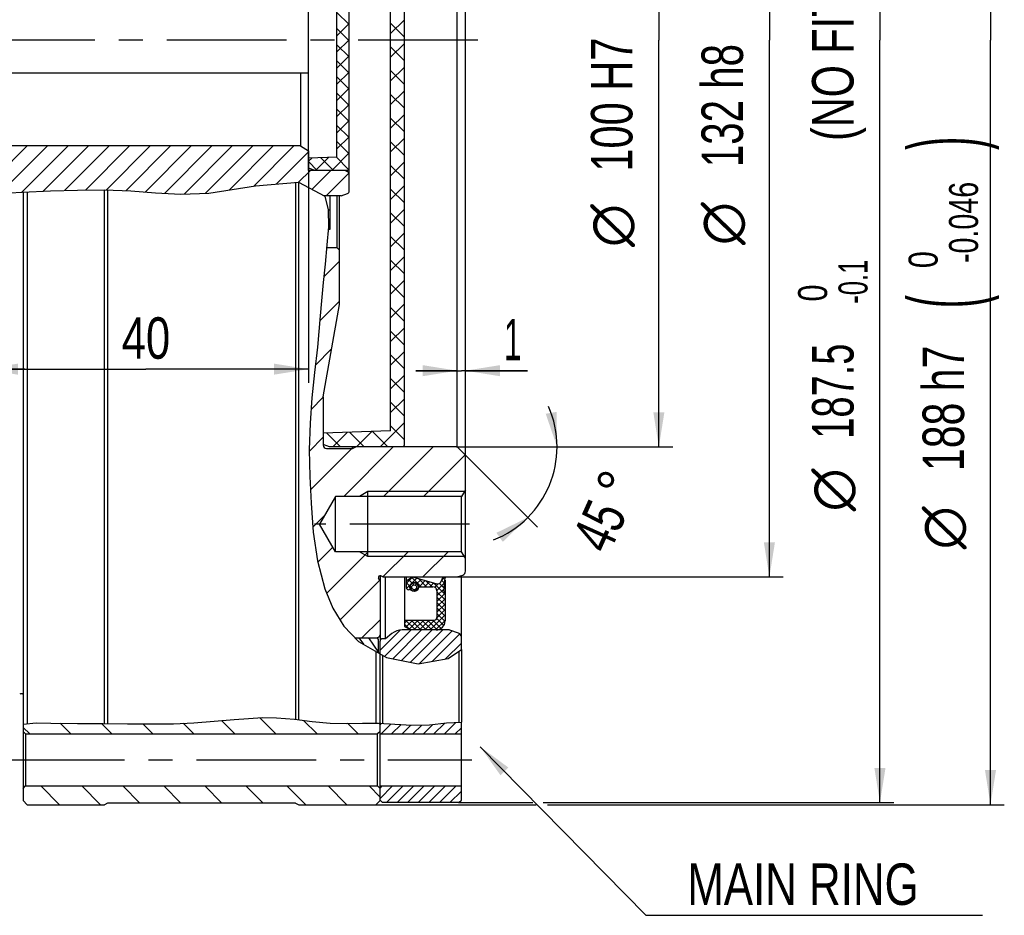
# Model space of a CAD drawing. Header units: millimetres. Extents: x 0 to 420, y 0 to 297.
# Tile 7 of 10: x 208 to 279, y 134 to 199. Entities that reach past the tile are written whole.
import ezdxf
from ezdxf.enums import TextEntityAlignment as Align

# ---------------------------------------------------------------- set-up
doc = ezdxf.new("R2010")
doc.units = ezdxf.units.MM
doc.header["$LTSCALE"] = 23.1
doc.linetypes.add('CENTER', pattern=[0.6, 0.375, -0.075, 0.075, -0.075])
doc.layers.get('0').update_dxf_attribs({"linetype": 'CONTINUOUS'})
for name, color, linetype in [('02___PRT_ALL_AXES', 7, 'CONTINUOUS'), ('02__ASM_ALL_AXES', 7, 'CONTINUOUS'), ('7_ALL_FEATURES', 7, 'CONTINUOUS'), ('REZVALC', 7, 'CONTINUOUS')]:
    doc.layers.add(name, color=color, linetype=linetype)
doc.styles.get("Standard").update_dxf_attribs({"font": 'txt', "width": 0.8})
doc.styles.add('TEXTSTYLE_1', font='gdt', dxfattribs={"width": 0.8})
doc.dimstyles.new('DIMSTYLE_14', dxfattribs={"dimtxt": 3, "dimasz": 2.5, "dimexe": 1, "dimexo": 0, "dimgap": 0.75, "dimtad": 1, "dimdec": 3, "dimlfac": 1.7, "dimdsep": 46, "dimtxsty": 'Standard', "dimblk": '_FILLED', "dimblk1": '_FILLED', "dimblk2": '_FILLED', "dimcen": 0.09, "dimclrt": 7, "dimadec": 0, "dimazin": 0, "dimtol": 1, "dimtm": 0.046, "dimtfac": 0.7, "dimtdec": 3, "dimtofl": 0, "dimtmove": 0, "dimatfit": 3, "dimldrblk": '_FILLED', "dimfxl": 0, "dimtolj": 1, "dimarcsym": 0})
doc.dimstyles.new('DIMSTYLE_20', dxfattribs={"dimtxt": 3, "dimasz": 2.5, "dimexe": 1, "dimexo": 0, "dimgap": 0.75, "dimtad": 1, "dimdec": 4, "dimlfac": 1.7, "dimdsep": 46, "dimtxsty": 'Standard', "dimblk": '_FILLED', "dimblk1": '_FILLED', "dimblk2": '_FILLED', "dimcen": 0.09, "dimclrt": 7, "dimadec": 0, "dimazin": 0, "dimtol": 1, "dimtm": 0.1, "dimtfac": 0.7, "dimtdec": 4, "dimtofl": 0, "dimtmove": 0, "dimatfit": 3, "dimldrblk": '_FILLED', "dimfxl": 0, "dimtolj": 1, "dimarcsym": 0})
doc.dimstyles.new('DIMSTYLE_4', dxfattribs={"dimtxt": 3, "dimasz": 2.5, "dimexe": 1, "dimexo": 0, "dimgap": 0.75, "dimtad": 1, "dimdec": 3, "dimlfac": 1.7, "dimdsep": 46, "dimtxsty": 'Standard', "dimblk": '_FILLED', "dimblk1": '_FILLED', "dimblk2": '_FILLED', "dimcen": 0.09, "dimclrt": 7, "dimadec": 0, "dimazin": 0, "dimtp": 0.1, "dimtm": 0.1, "dimtfac": 1, "dimtdec": 3, "dimtofl": 0, "dimtmove": 0, "dimatfit": 3, "dimldrblk": '_FILLED', "dimfxl": 0, "dimtolj": 1, "dimarcsym": 0})
doc.dimstyles.new('DIMSTYLE_5', dxfattribs={"dimtxt": 3, "dimasz": 2.5, "dimexe": 1, "dimexo": 0, "dimgap": 0.75, "dimtad": 1, "dimdec": 3, "dimlfac": 1.7, "dimdsep": 46, "dimtxsty": 'Standard', "dimblk": '_FILLED', "dimblk1": '_FILLED', "dimblk2": '_FILLED', "dimcen": 0.09, "dimclrt": 7, "dimadec": 0, "dimazin": 0, "dimtp": 0.3, "dimtm": 0.3, "dimtfac": 1, "dimtdec": 3, "dimtofl": 0, "dimtmove": 0, "dimatfit": 3, "dimldrblk": '_FILLED', "dimfxl": 0, "dimtolj": 1, "dimarcsym": 0})
doc.dimstyles.new('DIMSTYLE_6', dxfattribs={"dimtxt": 3, "dimasz": 2.5, "dimexe": 1, "dimexo": 0, "dimgap": 0.75, "dimtad": 1, "dimdec": 3, "dimlfac": 1.7, "dimdsep": 46, "dimtxsty": 'Standard', "dimblk": '_FILLED', "dimblk1": '_FILLED', "dimblk2": '_FILLED', "dimcen": 0.09, "dimclrt": 7, "dimadec": 0, "dimazin": 0, "dimtol": 1, "dimtp": 0.035, "dimtfac": 0.7, "dimtdec": 3, "dimtofl": 0, "dimtmove": 0, "dimatfit": 3, "dimldrblk": '_FILLED', "dimfxl": 0, "dimtolj": 1, "dimarcsym": 0})
doc.dimstyles.new('DIMSTYLE_7', dxfattribs={"dimtxt": 3, "dimasz": 2.5, "dimexe": 1, "dimexo": 0, "dimgap": 0.75, "dimtad": 1, "dimdec": 3, "dimlfac": 1.7, "dimdsep": 46, "dimtxsty": 'Standard', "dimblk": '_FILLED', "dimblk1": '_FILLED', "dimblk2": '_FILLED', "dimcen": 0.09, "dimclrt": 7, "dimadec": 0, "dimazin": 0, "dimtol": 1, "dimtm": 0.063, "dimtfac": 0.7, "dimtdec": 3, "dimtofl": 0, "dimtmove": 0, "dimatfit": 3, "dimldrblk": '_FILLED', "dimfxl": 0, "dimtolj": 1, "dimarcsym": 0})
doc.dimstyles.new('DIMSTYLE_8', dxfattribs={"dimtxt": 3, "dimasz": 2.5, "dimexe": 1, "dimexo": 0, "dimgap": 1.5, "dimtad": 0, "dimlfac": 1.7, "dimdsep": 46, "dimtxsty": 'Standard', "dimblk": '_FILLED', "dimblk1": '_FILLED', "dimblk2": '_FILLED', "dimcen": 0.09, "dimclrt": 7, "dimadec": 0, "dimazin": 0, "dimtp": 0.5, "dimtm": 0.5, "dimtfac": 1, "dimtdec": 65535, "dimtofl": 0, "dimtmove": 0, "dimatfit": 3, "dimldrblk": '_FILLED', "dimfxl": 0, "dimtolj": 1, "dimarcsym": 0})

# ---------------------------------------------------------------- blocks, each defined once
blk = doc.blocks.new('_FILLED')
at = {"color": 0, "linetype": 'ByBlock'}
blk.add_solid([(0, 0), (-1, 0.16), (-1, -0.16)], dxfattribs=at)
blk = doc.blocks.new('*D9')
at = {"color": 7, "linetype": 'Continuous'}
for p, q in [((239.484, 226.673), (255.073, 226.673)), ((254.073, 226.673), (254.073, 197.261)), ((254.073, 167.849), (254.073, 197.261)), ((243.881, 167.849), (255.073, 167.849))]:
    blk.add_line(p, q, dxfattribs=at)
at = {"color": 7, "linetype": 'Continuous', "xscale": 2.5, "yscale": 2.5, "zscale": 2.5}
for p, rotation in [((254.073, 226.673), 90), ((254.073, 167.849), 270)]:
    blk.add_blockref('_FILLED', p, dxfattribs=dict(at, rotation=rotation))
at = {"color": 7, "linetype": 'Continuous'}
for s, height, width, p in [(')', 5.025, 0.428571, (253.173, 211.588)), ('+0.035', 2.1, 0.714286, (250.248, 206.011)), (' 0', 2.1, 0.785714, (253.173, 203.161)), ('(', 5.025, 0.428571, (253.173, 200.434)), ('100 H7', 3, 0.75, (252.16, 192.608))]:
    blk.add_text(s, height=height, rotation=90, dxfattribs=dict(at, width=width)).set_placement(p, align=Align.CENTER)
at = {"color": 7, "linetype": 'Continuous', "style": 'TEXTSTYLE_1'}
blk.add_text('n', height=3, rotation=90, dxfattribs=at).set_placement((252.16, 183.858), align=Align.CENTER)
blk = doc.blocks.new('*D10')
at = {"color": 7, "linetype": 'Continuous'}
for p, q in [((239.484, 236.085), (263.073, 236.085)), ((262.073, 236.085), (262.073, 197.261)), ((262.073, 158.438), (262.073, 197.261)), ((239.484, 158.438), (263.073, 158.438))]:
    blk.add_line(p, q, dxfattribs=at)
at = {"color": 7, "linetype": 'Continuous', "xscale": 2.5, "yscale": 2.5, "zscale": 2.5}
for p, rotation in [((262.073, 236.085), 90), ((262.073, 158.438), 270)]:
    blk.add_blockref('_FILLED', p, dxfattribs=dict(at, rotation=rotation))
at = {"color": 7, "linetype": 'Continuous'}
for s, height, width, p in [(')', 5.025, 0.428571, (261.173, 211.449)), ('-0.063', 2.1, 0.72619, (261.173, 205.797)), (' 0', 2.1, 0.785714, (258.248, 202.872)), ('(', 5.025, 0.428571, (261.173, 200.145)), ('132 h8', 3, 0.72619, (260.16, 192.533))]:
    blk.add_text(s, height=height, rotation=90, dxfattribs=dict(at, width=width)).set_placement(p, align=Align.CENTER)
at = {"color": 7, "linetype": 'Continuous', "style": 'TEXTSTYLE_1'}
blk.add_text('n', height=3, rotation=90, dxfattribs=at).set_placement((260.16, 183.997), align=Align.CENTER)
blk = doc.blocks.new('*D11')
at = {"color": 7, "linetype": 'Continuous'}
for p, q in [((239.484, 173.36), (236.484, 173.36)), ((236.484, 173.36), (239.779, 173.36)), ((244.573, 173.36), (239.779, 173.36)), ((240.073, 173.36), (244.573, 173.36))]:
    blk.add_line(p, q, dxfattribs=at)
at = {"color": 7, "linetype": 'Continuous', "xscale": 2.5, "yscale": 2.5, "zscale": 2.5}
blk.add_blockref('_FILLED', (239.484, 173.36), dxfattribs=at)
at = {"color": 7, "linetype": 'Continuous', "xscale": 2.5, "yscale": 2.5, "zscale": 2.5, "rotation": 180}
blk.add_blockref('_FILLED', (240.073, 173.36), dxfattribs=at)
at = {"color": 7, "linetype": 'Continuous', "width": 0.571429}
blk.add_text('1', height=3, dxfattribs=at).set_placement((242.858, 174.11))
blk = doc.blocks.new('*D12')
at = {"color": 7, "linetype": 'Continuous'}
for p, q in [((239.436, 167.849), (247.709, 167.849)), ((240.073, 167.261), (245.3, 162.034))]:
    blk.add_line(p, q, dxfattribs=at)
for start, end in [(0, 23.79352), (315, 360), (291.20648, 315)]:
    blk.add_arc((239.484, 167.849), 7.224, start, end, dxfattribs=at)
for points in [[(245.884, 170.243), (246.709, 167.849), (246.672, 170.381)], [(242.777, 160.977), (244.593, 162.741), (242.317, 161.631)]]:
    blk.add_solid(points, dxfattribs=at)
at = {"color": 7, "linetype": 'Continuous', "style": 'TEXTSTYLE_1'}
blk.add_text('~', height=3, rotation=65.78002, dxfattribs=at).set_placement((252.468, 164.476), align=Align.CENTER)
at = {"color": 7, "linetype": 'Continuous', "width": 0.75}
blk.add_text('45', height=3, rotation=65.78002, dxfattribs=at).set_placement((251.134, 161.512), align=Align.CENTER)
blk = doc.blocks.new('*D27')
at = {"color": 7, "linetype": 'Continuous'}
for p, q in [((233.602, 252.555), (279.073, 252.555)), ((278.073, 252.555), (278.073, 197.261)), ((278.073, 141.967), (278.073, 197.261)), ((233.602, 141.967), (245.194, 141.967)), ((246.01, 141.967), (279.073, 141.967))]:
    blk.add_line(p, q, dxfattribs=at)
at = {"color": 7, "linetype": 'Continuous', "xscale": 2.5, "yscale": 2.5, "zscale": 2.5}
for p, rotation in [((278.073, 252.555), 90), ((278.073, 141.967), 270)]:
    blk.add_blockref('_FILLED', p, dxfattribs=dict(at, rotation=rotation))
at = {"color": 7, "linetype": 'Continuous'}
for s, height, width, p in [(' (10mm fitting length)', 3, 0.661255, (276.16, 212.708)), (')', 5.025, 0.428571, (277.173, 189.809)), ('-0.046', 2.1, 0.738095, (277.173, 184.083)), (' 0', 2.1, 0.785714, (274.248, 181.083)), ('(', 5.025, 0.428571, (277.173, 178.356)), ('188 h7', 3, 0.738095, (276.16, 170.636))]:
    blk.add_text(s, height=height, rotation=90, dxfattribs=dict(at, width=width)).set_placement(p, align=Align.CENTER)
at = {"color": 7, "linetype": 'Continuous', "style": 'TEXTSTYLE_1'}
blk.add_text('n', height=3, rotation=90, dxfattribs=at).set_placement((276.16, 161.993), align=Align.CENTER)
blk = doc.blocks.new('*D28')
at = {"color": 7, "linetype": 'Continuous'}
for p, q in [((179.014, 189.863), (179.014, 172.471)), ((205.19, 189.614), (205.19, 172.471)), ((179.014, 173.471), (166.693, 173.471)), ((166.693, 173.471), (192.102, 173.471)), ((208.19, 173.471), (192.102, 173.471)), ((205.19, 173.471), (208.19, 173.471))]:
    blk.add_line(p, q, dxfattribs=at)
at = {"color": 7, "linetype": 'Continuous', "xscale": 2.5, "yscale": 2.5, "zscale": 2.5}
blk.add_blockref('_FILLED', (179.014, 173.471), dxfattribs=at)
at = {"color": 7, "linetype": 'Continuous', "xscale": 2.5, "yscale": 2.5, "zscale": 2.5, "rotation": 180}
blk.add_blockref('_FILLED', (205.19, 173.471), dxfattribs=at)
at = {"color": 7, "linetype": 'Continuous', "width": 0.714286}
blk.add_text('44.5', height=3, dxfattribs=at).set_placement((175.265, 174.221), align=Align.RIGHT)
blk = doc.blocks.new('*D34')
at = {"color": 7, "linetype": 'Continuous'}
for p, q in [((205.19, 189.614), (205.19, 172.471)), ((228.72, 189.274), (228.72, 172.471)), ((205.19, 173.471), (216.955, 173.471)), ((228.72, 173.471), (216.955, 173.471))]:
    blk.add_line(p, q, dxfattribs=at)
at = {"color": 7, "linetype": 'Continuous', "xscale": 2.5, "yscale": 2.5, "zscale": 2.5, "rotation": 180}
blk.add_blockref('_FILLED', (205.19, 173.471), dxfattribs=at)
at = {"color": 7, "linetype": 'Continuous', "xscale": 2.5, "yscale": 2.5, "zscale": 2.5}
blk.add_blockref('_FILLED', (228.72, 173.471), dxfattribs=at)
at = {"color": 7, "linetype": 'Continuous', "width": 0.785714}
blk.add_text('40', height=3, dxfattribs=at).set_placement((216.955, 174.221), align=Align.CENTER)
blk = doc.blocks.new('*D55')
at = {"color": 7, "linetype": 'Continuous'}
for p, q in [((239.625, 252.408), (271.073, 252.408)), ((270.073, 252.408), (270.073, 197.261)), ((270.073, 142.114), (270.073, 197.261)), ((239.567, 142.114), (244.953, 142.114)), ((245.706, 142.114), (271.073, 142.114))]:
    blk.add_line(p, q, dxfattribs=at)
at = {"color": 7, "linetype": 'Continuous', "xscale": 2.5, "yscale": 2.5, "zscale": 2.5}
for p, rotation in [((270.073, 252.408), 90), ((270.073, 142.114), 270)]:
    blk.add_blockref('_FILLED', p, dxfattribs=dict(at, rotation=rotation))
at = {"color": 7, "linetype": 'Continuous'}
for s, height, width, p in [(' (NO FITTING DIAMETER)', 3, 0.745671, (268.16, 207.179)), ('-0.1', 2.1, 0.660714, (269.173, 179.797)), (' 0', 2.1, 0.785714, (266.248, 178.672)), ('187.5', 3, 0.685714, (268.16, 171.879))]:
    blk.add_text(s, height=height, rotation=90, dxfattribs=dict(at, width=width)).set_placement(p, align=Align.CENTER)
at = {"color": 7, "linetype": 'Continuous', "style": 'TEXTSTYLE_1'}
blk.add_text('n', height=3, rotation=90, dxfattribs=at).set_placement((268.16, 164.736), align=Align.CENTER)

msp = doc.modelspace()

# ---------------------------------------------------------------- linework, layer by layer
at = {"color": 7, "linetype": 'Continuous'}
for p, q in [((240.07272, 158.857687), (240.07272, 235.664658)), ((239.484485, 167.849407), (239.484485, 226.672937)), ((235.660955, 167.967054), (235.660955, 226.55529)), ((234.660955, 169.019903), (234.660955, 225.502441)), ((231.660955, 186.346231), (231.660955, 208.176114)), ((228.719779, 187.849407), (228.719779, 206.672937)), ((230.778602, 188.803656), (230.778602, 205.718688)), ((230.778602, 199.278873), (231.660955, 198.39652)), ((231.660955, 198.463037), (230.778602, 197.580684)), ((230.778602, 198.110267), (231.660955, 197.227914)), ((235.660955, 198.74616), (234.660955, 197.74616)), ((234.660955, 198.489714), (235.660955, 197.489714)), ((231.660955, 197.294431), (230.778602, 196.412078)), ((230.778602, 196.94166), (231.660955, 196.059307)), ((235.660955, 197.032631), (234.660955, 196.032631)), ((234.660955, 196.776185), (235.660955, 195.776185)), ((231.660955, 196.125824), (230.778602, 195.243471)), ((230.778602, 195.773054), (231.660955, 194.890701)), ((235.660955, 195.319102), (234.660955, 194.319102)), ((228.131544, 194.908231), (228.131544, 189.614113)), ((231.660955, 194.957218), (230.778602, 194.074865)), ((230.778602, 194.604447), (231.660955, 193.722094)), ((234.660955, 195.062656), (235.660955, 194.062656)), ((231.660955, 193.788611), (230.778602, 192.906258)), ((230.778602, 193.435841), (231.660955, 192.553488)), ((235.660955, 193.605573), (234.660955, 192.605573)), ((234.660955, 193.349127), (235.660955, 192.349127)), ((231.660955, 192.620005), (230.778602, 191.737652)), ((230.778602, 192.267234), (231.660955, 191.384881)), ((235.660955, 191.892044), (234.660955, 190.892044)), ((231.660955, 191.451398), (230.778602, 190.569045)), ((230.778602, 191.098628), (231.660955, 190.216275)), ((234.660955, 191.635598), (235.660955, 190.635598)), ((231.660955, 190.282792), (230.778602, 189.400439)), ((208.347756, 189.614113), (204.843489, 186.109846)), ((228.131544, 189.614113), (205.190367, 189.614113)), ((209.83268, 189.614113), (206.412368, 186.1938)), ((211.317605, 189.614113), (207.976587, 186.273096)), ((212.802529, 189.614113), (209.527883, 186.339467)), ((214.287453, 189.614113), (211.065393, 186.392053)), ((215.772377, 189.614113), (212.581221, 186.422956)), ((217.257302, 189.614113), (214.068836, 186.425648)), ((218.742226, 189.614113), (215.502567, 186.374454)), ((220.22715, 189.614113), (216.893956, 186.280919)), ((221.712074, 189.614113), (218.286131, 186.18817)), ((223.196999, 189.614113), (219.716737, 186.133852)), ((224.681923, 189.614113), (221.267178, 186.199369)), ((226.166847, 189.614113), (222.995652, 186.442919)), ((227.651771, 189.614113), (224.755828, 186.71817)), ((228.131544, 189.614113), (228.719779, 189.274495)), ((230.778602, 189.930021), (231.660955, 189.047668)), ((235.660955, 190.178515), (234.660955, 189.178515)), ((234.660955, 189.922069), (235.660955, 188.922069)), ((228.719779, 189.197197), (226.382546, 186.859964)), ((231.660955, 189.114185), (230.396178, 187.849407)), ((230.778602, 188.803656), (228.719779, 188.73176)), ((228.949334, 188.739777), (228.719779, 188.510222)), ((228.719779, 188.483025), (229.353397, 187.849407)), ((230.160226, 188.782062), (229.227571, 187.849407)), ((229.608612, 188.762799), (230.522003, 187.849407)), ((230.737786, 188.802231), (231.616959, 187.923058)), ((235.660955, 188.464986), (234.660955, 187.464986)), ((234.660955, 188.20854), (235.660955, 187.20854)), ((228.856914, 187.849407), (227.993582, 186.986075)), ((229.190367, 187.849407), (228.719779, 188.020687)), ((231.543308, 187.849407), (228.719779, 187.849407)), ((230.341838, 187.849407), (228.965113, 186.472682)), ((231.65848, 187.681125), (229.98588, 186.008525)), ((231.660955, 187.679695), (231.367002, 187.849407)), ((231.660955, 187.967054), (231.543308, 187.849407)), ((221.501531, 186.209272), (224.87377, 186.736614)), ((224.87377, 186.736614), (227.984406, 186.990924)), ((227.787899, 186.974859), (227.787899, 148.134596)), ((227.984406, 186.990924), (229.896869, 185.980308)), ((228.013897, 148.106666), (228.013897, 186.97534)), ((235.660955, 186.751457), (234.660955, 185.751457)), ((205.936349, 186.169669), (207.989243, 186.273738)), ((207.989243, 186.273738), (210.053342, 186.361914)), ((208.07272, 186.277304), (208.07272, 142.261172)), ((208.366838, 186.289868), (208.366838, 147.820926)), ((210.053342, 186.361914), (212.008837, 186.420148)), ((212.008837, 186.420148), (213.955399, 186.429699)), ((213.955073, 147.829594), (213.955073, 186.429697)), ((213.955399, 186.429699), (215.853758, 186.361914)), ((214.181071, 186.421641), (214.181071, 147.82905)), ((215.853758, 186.361914), (217.646694, 186.222307)), ((217.646694, 186.222307), (219.486124, 186.124106)), ((219.486124, 186.124106), (221.501531, 186.209272)), ((231.07272, 186.008525), (229.843472, 186.008525)), ((229.896869, 185.980308), (230.150313, 184.984491)), ((230.296249, 183.584701), (230.296249, 186.008525)), ((230.778602, 186.008525), (230.778602, 182.261172)), ((230.955073, 178.143525), (230.955073, 186.008525)), ((231.072707, 186.00856), (231.544841, 186.180402)), ((234.660955, 186.495011), (235.660955, 185.495011)), ((230.147265, 184.996466), (230.296249, 184.996466)), ((230.150313, 184.984491), (230.158399, 183.759064)), ((235.660955, 185.037928), (234.660955, 184.037928)), ((234.660955, 184.781482), (235.660955, 183.781482)), ((230.158399, 183.759064), (230.049512, 182.46953)), ((230.143676, 183.584701), (230.296249, 183.584701)), ((235.660955, 183.324399), (234.660955, 182.324399)), ((230.049512, 182.46953), (229.912431, 181.063361)), ((234.660955, 183.067953), (235.660955, 182.067953)), ((230.0292, 182.261172), (230.778602, 182.261172)), ((230.955073, 182.084701), (230.778602, 182.261172)), ((229.912431, 181.063361), (229.786574, 179.73445)), ((230.955073, 181.273425), (229.825331, 180.143683)), ((235.660955, 181.61087), (234.660955, 180.61087)), ((234.660955, 181.354424), (235.660955, 180.354424)), ((229.786574, 179.73445), (229.667905, 178.424504)), ((235.660955, 179.897341), (234.660955, 178.897341)), ((234.660955, 179.640895), (235.660955, 178.640895)), ((230.955073, 178.386369), (229.540719, 176.972016)), ((229.667905, 178.424504), (229.57144, 177.317395)), ((229.778602, 171.471429), (230.955073, 178.143525)), ((235.660955, 178.183811), (234.660955, 177.183811)), ((234.660955, 177.927365), (235.660955, 176.927365)), ((229.57144, 177.317395), (229.471545, 176.194312)), ((229.471545, 176.194312), (229.36262, 175.066368)), ((235.660955, 176.470282), (234.660955, 175.470282)), ((234.660955, 176.213836), (235.660955, 175.213836)), ((229.36262, 175.066368), (229.161939, 173.228675)), ((230.389016, 174.933257), (229.220476, 173.764717)), ((235.660955, 174.756753), (234.660955, 173.756753)), ((234.660955, 174.500307), (235.660955, 173.500307)), ((229.161939, 173.228675), (228.968399, 171.39966)), ((235.660955, 173.043224), (234.660955, 172.043224)), ((234.660955, 172.786778), (235.660955, 171.786778)), ((228.968399, 171.39966), (228.828372, 169.571238)), ((229.778602, 171.435787), (228.904201, 170.561386)), ((229.778602, 171.471429), (229.778602, 167.967054)), ((235.660955, 171.329695), (234.660955, 170.329695)), ((234.660955, 171.073249), (235.660955, 170.073249)), ((235.660955, 169.616166), (233.894196, 167.849407)), ((228.828372, 169.571238), (228.7766, 167.643758)), ((234.660955, 169.019903), (229.778602, 168.849407)), ((231.528237, 168.910506), (230.467138, 167.849407)), ((231.677886, 168.915732), (232.74421, 167.849407)), ((233.303769, 168.972509), (232.180667, 167.849407)), ((233.333596, 168.97355), (234.457739, 167.849407)), ((234.660955, 169.35972), (235.660955, 168.35972)), ((229.778602, 168.548731), (228.778262, 167.548391)), ((230.022176, 168.857913), (231.030681, 167.849407)), ((228.7766, 167.643758), (228.810303, 165.709717)), ((231.848687, 167.73176), (228.857484, 164.740557)), ((230.249191, 167.849407), (229.778602, 168.020687)), ((230.013897, 167.73176), (231.905546, 167.73176)), ((239.484485, 167.849407), (230.249191, 167.849407)), ((234.85339, 167.849407), (231.265154, 164.261172)), ((231.905546, 167.73176), (231.905546, 167.849407)), ((231.905546, 167.73176), (232.131544, 167.849407)), ((237.740445, 167.849407), (234.15221, 164.261172)), ((235.660955, 167.967054), (235.543308, 167.849407)), ((240.07272, 167.261172), (239.484485, 167.849407)), ((240.055993, 167.277899), (237.039266, 164.261172)), ((228.810303, 165.709717), (228.904693, 163.770822)), ((233.013897, 164.614113), (232.402584, 164.261172)), ((240.004797, 164.614113), (233.013897, 164.614113)), ((233.013897, 159.908231), (233.013897, 164.614113)), ((240.07272, 164.73176), (239.801026, 164.261172)), ((230.660955, 164.261172), (229.506255, 162.261172)), ((239.801026, 164.261172), (230.660955, 164.261172)), ((230.660955, 160.261172), (230.660955, 164.261172)), ((239.801026, 160.261172), (239.801026, 164.261172)), ((228.904693, 163.770822), (229.067121, 161.678662)), ((229.835604, 162.831622), (229.039422, 162.03544)), ((230.660955, 160.261172), (229.506255, 162.261172)), ((229.067121, 161.678662), (229.366227, 159.609201)), ((230.474742, 160.583704), (229.394103, 159.503065)), ((233.039266, 160.261172), (230.03471, 157.256616)), ((239.801026, 160.261172), (230.660955, 160.261172)), ((233.013897, 159.908231), (232.402584, 160.261172)), ((240.004797, 159.908231), (233.013897, 159.908231)), ((235.926321, 160.261172), (234.102792, 158.437643)), ((238.813377, 160.261172), (236.989848, 158.437643)), ((240.07272, 159.790584), (239.801026, 160.261172)), ((229.366227, 159.609201), (229.896869, 157.5888)), ((233.869664, 158.204515), (231.002002, 155.336853)), ((233.896249, 158.153445), (233.791895, 158.353908)), ((233.896249, 158.525788), (233.896249, 154.256494)), ((234.094536, 158.437643), (233.950573, 158.512585)), ((234.094536, 158.437643), (239.484484, 158.437643)), ((234.301585, 153.967054), (234.301585, 158.437643)), ((235.660955, 158.437643), (235.660955, 154.849407)), ((235.778602, 158.437643), (235.778602, 157.69536)), ((235.778602, 158.165948), (236.249191, 158.437643)), ((236.241011, 158.43292), (235.778602, 157.970512)), ((236.553594, 158.352935), (235.805147, 157.604489)), ((235.946592, 158.262937), (236.224694, 157.984835)), ((236.19547, 158.406627), (236.870336, 157.73176)), ((236.249191, 158.437643), (238.009641, 157.947756)), ((236.860701, 158.267476), (236.552685, 157.959459)), ((236.675711, 158.318954), (237.262904, 157.73176)), ((238.285969, 158.074998), (238.455073, 158.437643)), ((238.554687, 158.391192), (238.327451, 158.163956)), ((238.350833, 158.2141), (238.566976, 157.997958)), ((238.455073, 158.437643), (238.602132, 158.369068)), ((238.513897, 157.437643), (238.602132, 158.369068)), ((238.576464, 158.381037), (238.600946, 158.356555)), ((238.602132, 158.437643), (238.602132, 158.369068)), ((238.602132, 158.209194), (238.602132, 155.261172)), ((239.484484, 158.437643), (239.879197, 158.581306)), ((239.778602, 153.186525), (239.778602, 158.544693)), ((229.896869, 157.5888), (230.480415, 156.182503)), ((235.778602, 158.03836), (236.051477, 157.765485)), ((235.791119, 157.633276), (235.893153, 157.531242)), ((236.064802, 157.75216), (236.228614, 157.588348)), ((236.210027, 157.616802), (236.114207, 157.520982)), ((236.235346, 157.974183), (236.341239, 157.86829)), ((236.259826, 157.557136), (236.423942, 157.39302)), ((236.674916, 157.689123), (236.373322, 157.387529)), ((236.541296, 157.94807), (236.445362, 157.852136)), ((236.539676, 157.669853), (236.645875, 157.563654)), ((236.688313, 157.73176), (237.719779, 157.73176)), ((237.167809, 158.182016), (236.717553, 157.73176)), ((237.474916, 158.096556), (237.110121, 157.73176)), ((237.219639, 158.167593), (237.655471, 157.73176)), ((237.782024, 158.011096), (237.502688, 157.73176)), ((237.763567, 158.016232), (238.5875, 157.192299)), ((238.106208, 157.942713), (237.858686, 157.695191)), ((238.568332, 158.012269), (238.012009, 157.455947)), ((238.527252, 157.578622), (238.013897, 157.065267)), ((238.196193, 157.976173), (238.533006, 157.639361)), ((238.013897, 157.437643), (238.013897, 155.496466)), ((238.013897, 157.373335), (238.602132, 156.7851)), ((238.575037, 157.23384), (238.013897, 156.672699)), ((238.013897, 156.980768), (238.602132, 156.392532)), ((238.602132, 156.868367), (238.013897, 156.280132)), ((238.513897, 157.437643), (238.602132, 157.143525)), ((230.480415, 156.182503), (231.279599, 154.886786)), ((238.602132, 156.083233), (238.013653, 155.494753)), ((238.013897, 156.5882), (238.602132, 155.999965)), ((238.602132, 156.4758), (238.013897, 155.887565)), ((238.013897, 156.195633), (238.602132, 155.607398)), ((233.896249, 155.344044), (232.578083, 154.025878)), ((238.602132, 155.690665), (237.52558, 154.614113)), ((237.997808, 155.426587), (238.503186, 154.921209)), ((238.013897, 155.803065), (238.5978, 155.219162)), ((231.279599, 154.886786), (232.339149, 153.772738)), ((235.660955, 155.319996), (237.837426, 155.319996)), ((235.876058, 155.319996), (235.660955, 155.104893)), ((235.660955, 155.015468), (235.993076, 154.683347)), ((235.660955, 154.849407), (236.131544, 154.614113)), ((235.748995, 155.319996), (236.454877, 154.614113)), ((236.268625, 155.319996), (235.752343, 154.803713)), ((236.661193, 155.319996), (236.014055, 154.672858)), ((236.141562, 155.319996), (236.847445, 154.614113)), ((237.05376, 155.319996), (236.347878, 154.614113)), ((236.53413, 155.319996), (237.240012, 154.614113)), ((237.446327, 155.319996), (236.740445, 154.614113)), ((236.926697, 155.319996), (237.632579, 154.614113)), ((237.839139, 155.320239), (237.133012, 154.614113)), ((237.319264, 155.319996), (238.018597, 154.620663)), ((237.711832, 155.319996), (238.310466, 154.721362)), ((238.602132, 155.298098), (237.918147, 154.614113)), ((232.098392, 154.025878), (233.660955, 154.025878)), ((232.369056, 154.025878), (232.686224, 153.572915)), ((233.049587, 154.025878), (233.778602, 152.984735)), ((233.602131, 154.025878), (233.780135, 154.090666)), ((235.367925, 154.606237), (233.896249, 153.134562)), ((233.896249, 154.133426), (233.896249, 153.876967)), ((234.301585, 153.967054), (234.07272, 153.967054)), ((236.141353, 154.614113), (234.218163, 152.690924)), ((234.7447, 154.338871), (234.301585, 153.967054)), ((236.906904, 154.614113), (234.812499, 152.519708)), ((237.672456, 154.614113), (235.449578, 152.391235)), ((238.844389, 154.614113), (235.50092, 154.614113)), ((238.438008, 154.614113), (236.086657, 152.262763)), ((239.121555, 154.532109), (236.761714, 152.172268)), ((239.66912, 154.314122), (237.699565, 152.344568)), ((239.585079, 154.3634), (238.944983, 154.596376)), ((232.339149, 153.772738), (234.355469, 152.611872)), ((233.778602, 152.943994), (233.778602, 153.908231)), ((233.896249, 142.261172), (233.896249, 153.790584)), ((239.778602, 153.658053), (238.637417, 152.516868)), ((233.602132, 153.045594), (233.602132, 147.8693)), ((234.355469, 152.611872), (236.643296, 152.150512)), ((236.643296, 152.150512), (238.826456, 152.551598)), ((238.826456, 152.551598), (239.778602, 153.186525)), ((224.365781, 148.20983), (225.38676, 148.262237)), ((225.197344, 148.252514), (226.365157, 147.084701)), ((225.38676, 148.262237), (226.405413, 148.256553)), ((226.405413, 148.256553), (227.696312, 148.145915)), ((208.07272, 147.791601), (209.006584, 147.884712)), ((208.07272, 147.558047), (208.546066, 147.084701)), ((209.006584, 147.884712), (210.070868, 147.868661)), ((210.070868, 147.868661), (212.002333, 147.834931)), ((210.743704, 147.856911), (211.515914, 147.084701)), ((212.002333, 147.834931), (213.827177, 147.829901)), ((213.740324, 147.830141), (214.485763, 147.084701)), ((213.827177, 147.829901), (215.630647, 147.825562)), ((215.630647, 147.825562), (216.727401, 147.815246)), ((216.725045, 147.815268), (217.455611, 147.084701)), ((216.727401, 147.815246), (217.836935, 147.810234)), ((217.836935, 147.810234), (218.949275, 147.825562)), ((218.949275, 147.825562), (220.418461, 147.893538)), ((219.652081, 147.85808), (220.42546, 147.084701)), ((220.418461, 147.893538), (221.881623, 148.001549)), ((221.881623, 148.001549), (223.345379, 148.127256)), ((222.431258, 148.048751), (223.395308, 147.084701)), ((223.345379, 148.127256), (224.365781, 148.20983)), ((227.696312, 148.145915), (228.986647, 147.986446)), ((228.355225, 148.064482), (229.335005, 147.084701)), ((228.986647, 147.986446), (230.284328, 147.868661)), ((230.284328, 147.868661), (231.455721, 147.85085)), ((231.455721, 147.85085), (232.624384, 147.872902)), ((231.537168, 147.852387), (232.304854, 147.084701)), ((232.624384, 147.872902), (233.775352, 147.868661)), ((233.775352, 147.868661), (234.974176, 147.791848)), ((233.976333, 147.855784), (233.896249, 147.7757)), ((234.695787, 147.809685), (233.970803, 147.084701)), ((235.415367, 147.763714), (234.736354, 147.084701)), ((234.974176, 147.791848), (236.191296, 147.714235)), ((236.135027, 147.717823), (235.501906, 147.084701)), ((236.191296, 147.714235), (237.481872, 147.739364)), ((236.911005, 147.728249), (236.267458, 147.084701)), ((237.714204, 147.765896), (237.033009, 147.084701)), ((237.481872, 147.739364), (238.709832, 147.879594)), ((238.57845, 147.86459), (237.798561, 147.084701)), ((239.39114, 147.911729), (238.564113, 147.084701)), ((238.709832, 147.879594), (239.778602, 147.930005)), ((239.778602, 147.53364), (239.329664, 147.084701)), ((239.778602, 142.290602), (239.778602, 147.930005)), ((208.07272, 147.261172), (208.249191, 147.084701)), ((208.249191, 147.084701), (233.719779, 147.084701)), ((208.249191, 147.084701), (208.249191, 143.319996)), ((233.896249, 147.261172), (233.719779, 147.084701)), ((233.719779, 143.319996), (233.719779, 147.084701)), ((233.896249, 147.084701), (239.778602, 147.084701)), ((241.14184, 146.160728), (253.128402, 133.967054)), ((208.07272, 143.143525), (208.249191, 143.319996)), ((208.249191, 143.319996), (233.719779, 143.319996)), ((209.340923, 143.319996), (210.693864, 141.967054)), ((212.310772, 143.319996), (213.663713, 141.967054)), ((215.28062, 143.319996), (216.515914, 142.084701)), ((218.250469, 143.319996), (219.485763, 142.084701)), ((221.220317, 143.319996), (222.455611, 142.084701)), ((224.190166, 143.319996), (225.42546, 142.084701)), ((227.160014, 143.319996), (228.512955, 141.967054)), ((230.129863, 143.319996), (231.482804, 141.967054)), ((233.099711, 143.319996), (233.896249, 142.523457)), ((233.896249, 143.143525), (233.719779, 143.319996)), ((233.896249, 143.319996), (239.778602, 143.319996)), ((234.033855, 143.319996), (233.896249, 143.18239)), ((234.799407, 143.319996), (233.896249, 142.416838)), ((235.564958, 143.319996), (234.359076, 142.114113)), ((236.33051, 143.319996), (235.124628, 142.114113)), ((237.096062, 143.319996), (235.890179, 142.114113)), ((237.861613, 143.319996), (236.655731, 142.114113)), ((238.627165, 143.319996), (237.421283, 142.114113)), ((239.392717, 143.319996), (238.186834, 142.114113)), ((239.778602, 142.94033), (238.952386, 142.114113)), ((208.366838, 141.967054), (208.07272, 142.261172)), ((208.366838, 141.967054), (213.955073, 141.967054)), ((214.181071, 142.084701), (213.955073, 141.967054)), ((227.787899, 142.084701), (214.181071, 142.084701)), ((227.787899, 142.084701), (228.013897, 141.967054)), ((228.013897, 141.967054), (233.602132, 141.967054)), ((233.602132, 141.967054), (233.896249, 142.261172)), ((234.072724, 142.114113), (233.896249, 142.290588)), ((239.602114, 142.114113), (234.072724, 142.114113)), ((239.602114, 142.114113), (239.778602, 142.290602)), ((253.128402, 133.967054), (256.128402, 133.967054)), ((256.128402, 133.967054), (277.485545, 133.967054))]:
    msp.add_line(p, q, dxfattribs=at)
for radius in [0.308824, 0.176471]:
    msp.add_circle((236.366838, 157.69536), radius, dxfattribs=at)
for centre, radius, start, end in [((231.484485, 186.346231), 0.176471, 289.9999345, 0.00000065), ((230.013897, 167.967054), 0.235294, 180, 270), ((233.896249, 158.408231), 0.117647, 62.5, 207.5), ((239.778602, 158.857687), 0.294118, 289.99999982, 360), ((235.955073, 157.69536), 0.176471, 180, 311.35437105), ((236.366838, 157.69536), 0.323529, 6.45999655, 204.16957515), ((237.719779, 157.437643), 0.294118, 0, 90), ((238.07272, 158.174437), 0.235294, 254.44953304, 335), ((237.837426, 155.496466), 0.176471, 270, 360), ((237.955073, 155.261172), 0.647059, 270, 360), ((233.660955, 153.908231), 0.117647, 0, 90), ((233.719779, 154.256494), 0.176471, 289.99999987, 360), ((234.07272, 153.790584), 0.176471, 90, 180), ((235.50092, 153.437643), 1.176471, 90, 130), ((238.844389, 154.319996), 0.294118, 70, 90), ((239.484485, 154.08702), 0.294118, 0, 70), ((207.925661, 149.761172), 0.235294, 51.30751886, 117.5), ((234.013897, 147.996466), 0.235294, 213.70074352, 240)]:
    msp.add_arc(centre, radius, start, end, dxfattribs=at)
msp.add_solid([(243.179656, 144.658295), (241.14184, 146.160728), (242.609146, 144.097475)], dxfattribs=at)
at = {"layer": '02___PRT_ALL_AXES', "color": 7, "linetype": 'CENTER'}
for p, q in [((240.369069, 162.261172), (229.160955, 162.261172)), ((206.749191, 145.202349), (240.533284, 145.202349))]:
    msp.add_line(p, q, dxfattribs=at)
at = {"layer": '02__ASM_ALL_AXES', "color": 7, "linetype": 'CENTER'}
msp.add_line((240.983812, 197.261172), (177.705499, 197.261172), dxfattribs=at)
at = {"layer": '7_ALL_FEATURES', "color": 7, "linetype": 'Continuous'}
for p, q in [((179.013897, 194.908231), (228.719779, 194.908231)), ((234.07272, 152.77466), (234.072719, 147.849608)), ((239.602132, 153.068847), (239.602133, 147.921681)), ((239.778602, 153.186525), (239.778602, 147.930005))]:
    msp.add_line(p, q, dxfattribs=at)
at = {"layer": 'REZVALC', "color": 7, "linetype": 'Continuous'}
msp.add_line((233.896249, 154.250082), (233.896249, 154.133378), dxfattribs=at)

# ---------------------------------------------------------------- texts
at = {"color": 7, "linetype": 'Continuous', "width": 0.791005}
msp.add_text('MAIN RING', height=3, dxfattribs=at).set_placement((256.128402, 134.717054))

# ---------------------------------------------------------------- dimensions: what is measured, and where the dimension line sits
at = {"color": 7, "linetype": 'Continuous'}
for base, p1, p2, text, dimstyle, override, picture, middle in [((278.07272, 141.967054), (233.602132, 252.55529), (233.602132, 141.967054), '%%c<> (10mm fitting length)', 'DIMSTYLE_14', {"dimpost": '<>h7'}, '*D27', (278.07272, 197.261172)), ((262.07272, 158.437643), (239.484484, 236.084701), (239.484484, 158.437643), '%%c<>', 'DIMSTYLE_7', {"dimpost": '<>h8'}, '*D10', (262.07272, 197.261172)), ((254.07272, 167.849407), (239.484485, 226.672937), (243.880589, 167.849407), '%%c<>', 'DIMSTYLE_6', {"dimpost": '<>H7'}, '*D9', (254.07272, 197.261172))]:
    dim = msp.add_linear_dim(base=base, p1=p1, p2=p2, angle=270, text=text, dimstyle=dimstyle, override=override, dxfattribs=at)
    dim.commit()
    dim.dimension.update_dxf_attribs({"geometry": picture, "text_midpoint": middle, "dimtype": 160})
dim = msp.add_linear_dim(base=(270.07272, 252.408231), p1=(239.567356, 142.114113), p2=(239.625316, 252.408231), angle=90, text='%%c<> (NO FITTING DIAMETER)', dimstyle='DIMSTYLE_20', dxfattribs=at)
dim.commit()
dim.dimension.update_dxf_attribs({"geometry": '*D55', "text_midpoint": (270.07272, 197.261172), "dimtype": 160})
for base, p1, p2, dimstyle, picture, middle in [((205.190367, 173.470601), (179.013897, 189.862731), (205.190367, 189.614113), 'DIMSTYLE_5', '*D28', (170.550486, 173.470601)), ((228.719779, 173.470601), (205.190367, 189.614113), (228.719779, 189.274495), 'DIMSTYLE_5', '*D34', (216.526496, 173.470601)), ((240.07272, 173.359888), (239.484485, 167.849407), (240.07272, 167.261172), 'DIMSTYLE_4', '*D11', (243.286935, 173.359888))]:
    dim = msp.add_linear_dim(base=base, p1=p1, p2=p2, dimstyle=dimstyle, dxfattribs=at)
    dim.commit()
    dim.dimension.update_dxf_attribs({"geometry": picture, "text_midpoint": middle, "dimtype": 160})
dim = msp.add_angular_dim_2l(base=(246.158705, 165.084855), line1=((240.021638, 167.312254), (240.07272, 167.261172)), line2=((239.363398, 167.849407), (239.435639, 167.849407)), dimstyle='DIMSTYLE_8', override={"dimtad": 2}, dxfattribs=at)
dim.commit()
dim.dimension.update_dxf_attribs({"geometry": '*D12', "text_midpoint": (246.07272, 164.885775), "dimtype": 162})

doc.saveas('drawing.dxf')
